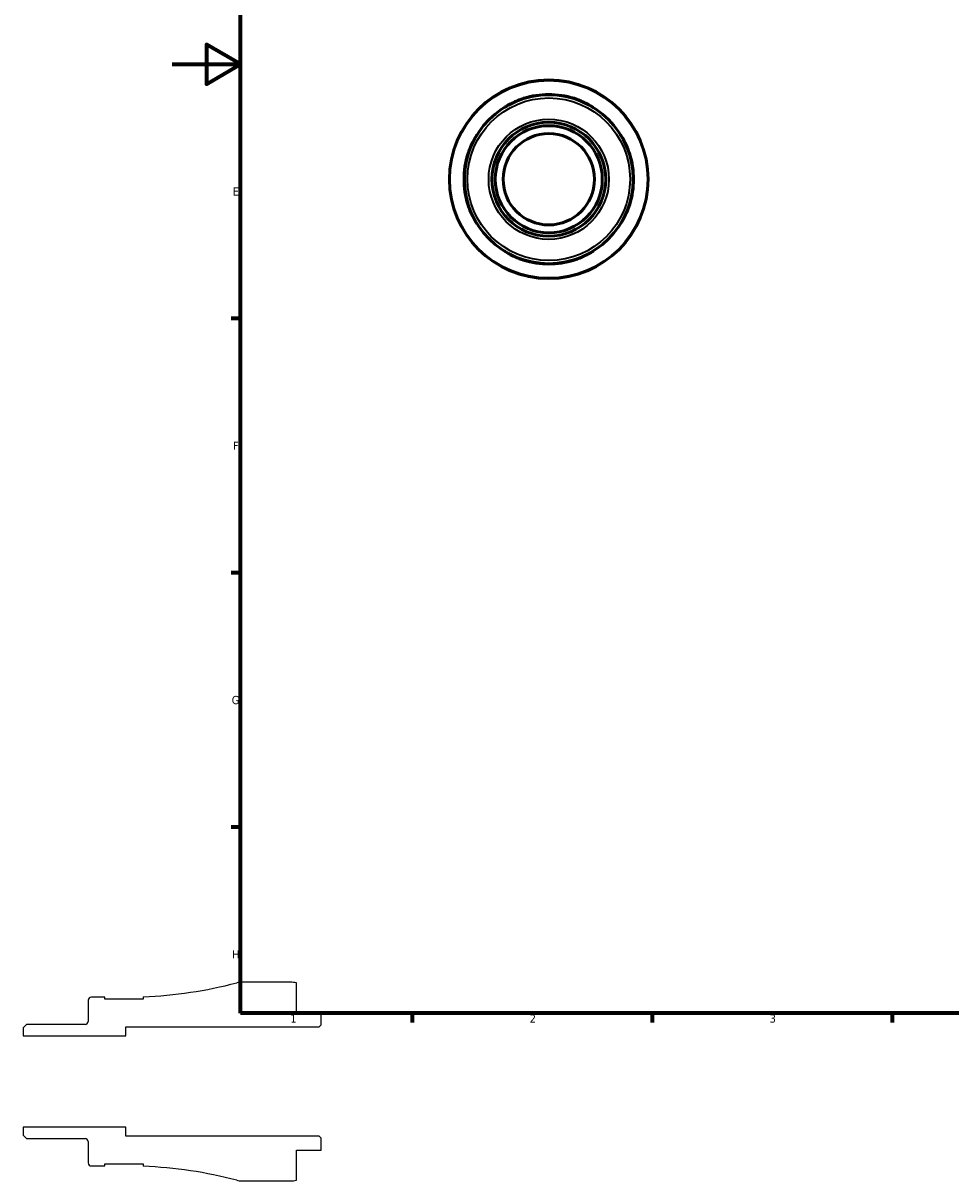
# Model space of a CAD drawing. Header units: millimetres. Extents: x -44 to 906, y -29 to 594.
# Tile 1 of 5: x -44 to 227, y -29 to 309. Entities that reach past the tile are written whole.
import ezdxf

# ---------------------------------------------------------------- set-up
doc = ezdxf.new("R2010")
doc.units = ezdxf.units.MM
for name, color, linetype, lineweight in [('Border (ANSI)', 7, 'Continuous', 70), ('Visible (ANSI)', 7, 'Continuous', 50), ('Visible Narrow (ANSI)', 7, 'Continuous', 35)]:
    doc.layers.add(name, color=color, linetype=linetype, lineweight=lineweight)
doc.styles.add('Note Text (ANSI)', font='tahoma.ttf')

# ---------------------------------------------------------------- blocks, each defined once
blk = doc.blocks.new('Borders Default Border')
at = {"layer": 'Border (ANSI)'}
for p, q in [((20, 222.75), (17.2, 222.75)), ((20, 148.5), (17.2, 148.5)), ((20, 74.25), (17.2, 74.25)), ((70.08, 20), (70.08, 17.2)), ((140.17, 20), (140.17, 17.2)), ((210.25, 20), (210.25, 17.2))]:
    blk.add_line(p, q, dxfattribs=at)
at = {"layer": 'Border (ANSI)', "flags": 128}
for points in [[(20, 20), (20, 574), (821, 574), (821, 20), (20, 20)], [(0, 297), (20, 297), (10, 302.77), (10, 291.23), (20, 297)]]:
    blk.add_lwpolyline(points, dxfattribs=at)
at = {"layer": 'Border (ANSI)', "color": 5, "true_color": 0x0000ff, "char_height": 2.4, "attachment_point": 7, "style": 'Note Text (ANSI)'}
for s, insert in [('E', (17.71, 258.68)), ('F', (17.78, 184.43)), ('G', (17.4, 110.13)), ('H', (17.53, 35.93)), ('1', (34.5, 17.2)), ('2', (104.4, 17.2)), ('3', (174.46, 17.15))]:
    blk.add_mtext(s, dxfattribs=dict(at, insert=insert))

msp = doc.modelspace()

# ---------------------------------------------------------------- linework, layer by layer
for p, q in [((34.5, 29), (20.31, 29)), ((36.3, 20), (36.3, 28.82)), ((-24.5, 23.72), (-24.5, 17.55)), ((-19.66, 24.65), (-23.58, 24.65)), ((-19.66, 24.01), (-19.66, 24.65)), ((-8.46, 24.01), (-19.66, 24.01)), ((-8.46, 24.75), (-8.46, 24.01)), ((43.5, 20), (36.3, 20)), ((43.5, 16.58), (43.5, 20)), ((-42.5, 16.62), (-43.5, 15.63)), ((-43.5, 15.63), (-43.5, 13.33)), ((-25.43, 16.62), (-42.5, 16.62)), ((-13.5, 13.33), (-13.5, 16)), ((-13.5, 16), (42.92, 16)), ((42.92, 16), (43.5, 16.58)), ((-43.5, 13.33), (-13.5, 13.33)), ((-13.5, -13.33), (-43.5, -13.33)), ((-43.5, -13.33), (-43.5, -15.63)), ((-13.5, -16), (-13.5, -13.33)), ((-43.5, -15.63), (-42.5, -16.62)), ((-42.5, -16.62), (-25.43, -16.62)), ((42.92, -16), (-13.5, -16)), ((43.5, -16.58), (42.92, -16)), ((43.5, -20), (43.5, -16.58)), ((-24.5, -17.55), (-24.5, -23.73)), ((36.3, -28.82), (36.3, -20)), ((36.3, -20), (43.5, -20)), ((-23.58, -24.65), (-19.66, -24.65)), ((-19.66, -24.65), (-19.66, -24.01)), ((-19.66, -24.01), (-8.46, -24.01)), ((-8.46, -24.01), (-8.46, -24.75)), ((20.31, -29), (34.5, -29))]:
    msp.add_line(p, q)
for centre, major_axis, start_param, end_param in [((-13.5, 152.45), (-123.64, -32.35), 1.354401, 1.570796), ((20.31, 23.2), (-5.8, 0), 4.712389, 4.968269), ((34.5, 20), (-8.82, 1.8), 4.712389, 4.913747), ((-23.58, 23.72), (-0.925, 0), 4.712389, 6.283185), ((-25.43, 17.55), (0, -0.925), 0, 1.570796), ((-25.43, -17.55), (0.925, 0), 0, 1.570796), ((-23.58, -23.73), (0, -0.925), 4.712389, 6.283185), ((-13.5, -152.45), (127.7, -5.05), 1.354401, 1.570796), ((20.31, -23.2), (5.61, -1.47), 4.712389, 4.968269), ((34.5, -20), (9, 0), 4.712389, 4.913747)]:
    msp.add_ellipse(centre, major_axis=major_axis, ratio=1, start_param=start_param, end_param=end_param)
at = {"layer": 'Visible (ANSI)'}
for radius in [29, 24.65, 16.62, 15.63, 13.33]:
    msp.add_circle((109.96, 263.43), radius, dxfattribs=at)
for start, end in [(72.6998, 107.3002), (162.6998, 197.3002), (342.6998, 17.3002), (252.6998, 287.3002)]:
    msp.add_arc((109.96, 263.43), 24.75, start, end, dxfattribs=at)
for points, knots in [([(97.03, 284.41), (97.07, 284.44), (97.18, 284.51), (97.5, 284.71), (97.73, 284.86), (98.46, 285.28), (99.04, 285.61), (100.2, 286.16), (100.73, 286.39), (101.72, 286.77), (102.15, 286.92), (102.6, 287.06)], [-0.8709299, -0.8709299, -0.8709299, -0.8709299, -0.7292344, -0.7292344, -0.576682, -0.576682, -0.3239723, -0.3239723, -0.1395577, -0.1395577, 0, 0, 0, 0]), ([(117.32, 287.06), (117.65, 286.95), (117.98, 286.84), (118.69, 286.58), (119.06, 286.44), (120.05, 286.01), (120.64, 285.72), (121.66, 285.17), (122.09, 284.91), (122.66, 284.56), (122.83, 284.45), (122.89, 284.41)], [-0.8685882, -0.8685882, -0.8685882, -0.8685882, -0.7640362, -0.7640362, -0.6406898, -0.6406898, -0.4193435, -0.4193435, -0.1903683, -0.1903683, 0, 0, 0, 0]), ([(86.33, 270.79), (86.43, 271.12), (86.54, 271.45), (86.8, 272.16), (86.95, 272.53), (87.38, 273.52), (87.67, 274.11), (88.21, 275.13), (88.47, 275.56), (88.83, 276.13), (88.93, 276.3), (88.97, 276.36)], [-0.8686124, -0.8686124, -0.8686124, -0.8686124, -0.76405, -0.76405, -0.6406898, -0.6406898, -0.4193323, -0.4193323, -0.1903654, -0.1903654, -0.000024, -0.000024, -0.000024, -0.000024]), ([(130.94, 276.36), (130.97, 276.31), (131.04, 276.21), (131.25, 275.88), (131.39, 275.66), (131.82, 274.93), (132.14, 274.34), (132.69, 273.19), (132.92, 272.65), (133.3, 271.67), (133.45, 271.23), (133.59, 270.79)], [-0.87093, -0.87093, -0.87093, -0.87093, -0.7292521, -0.7292521, -0.5766938, -0.5766938, -0.3239856, -0.3239856, -0.1395643, -0.1395643, 0, 0, 0, 0]), ([(88.97, 250.49), (88.94, 250.54), (88.88, 250.65), (88.67, 250.97), (88.53, 251.2), (88.1, 251.93), (87.78, 252.51), (87.23, 253.67), (87, 254.2), (86.62, 255.19), (86.47, 255.62), (86.33, 256.07)], [-0.87093, -0.87093, -0.87093, -0.87093, -0.7292521, -0.7292521, -0.5766938, -0.5766938, -0.3239856, -0.3239856, -0.1395643, -0.1395643, 0, 0, 0, 0]), ([(133.59, 256.07), (133.48, 255.73), (133.37, 255.4), (133.11, 254.7), (132.97, 254.33), (132.54, 253.33), (132.25, 252.75), (131.7, 251.73), (131.44, 251.29), (131.09, 250.73), (130.98, 250.56), (130.94, 250.49)], [-0.8686124, -0.8686124, -0.8686124, -0.8686124, -0.76405, -0.76405, -0.6406898, -0.6406898, -0.4193323, -0.4193323, -0.1903654, -0.1903654, -0.000024, -0.000024, -0.000024, -0.000024]), ([(102.6, 239.8), (102.26, 239.9), (101.93, 240.01), (101.23, 240.27), (100.86, 240.42), (99.86, 240.85), (99.28, 241.13), (98.26, 241.68), (97.82, 241.94), (97.26, 242.29), (97.09, 242.4), (97.03, 242.44)], [-0.8686124, -0.8686124, -0.8686124, -0.8686124, -0.76405, -0.76405, -0.6406898, -0.6406898, -0.4193323, -0.4193323, -0.1903654, -0.1903654, -0.000024, -0.000024, -0.000024, -0.000024]), ([(122.89, 242.44), (122.84, 242.41), (122.74, 242.35), (122.41, 242.14), (122.19, 242), (121.46, 241.57), (120.87, 241.25), (119.72, 240.7), (119.18, 240.47), (118.2, 240.09), (117.76, 239.94), (117.32, 239.8)], [-0.87093, -0.87093, -0.87093, -0.87093, -0.7292521, -0.7292521, -0.5766938, -0.5766938, -0.3239856, -0.3239856, -0.1395643, -0.1395643, 0, 0, 0, 0])]:
    msp.add_open_spline(points, degree=3, knots=knots, dxfattribs=at)
at = {"layer": 'Visible Narrow (ANSI)'}
for p, q in [((102.6, 286.96), (102.6, 287.05)), ((117.32, 287.05), (117.32, 286.96)), ((86.33, 270.79), (86.43, 270.79)), ((133.49, 270.79), (133.58, 270.79)), ((86.43, 256.07), (86.33, 256.07)), ((133.58, 256.07), (133.49, 256.07)), ((102.6, 239.8), (102.6, 239.9)), ((117.32, 239.9), (117.32, 239.8))]:
    msp.add_line(p, q, dxfattribs=at)
for radius in [28.81, 23.73, 17.55]:
    msp.add_circle((109.96, 263.43), radius, dxfattribs=at)

# ---------------------------------------------------------------- block references
msp.add_blockref('Borders Default Border', (0, 0))

doc.saveas('drawing.dxf')
